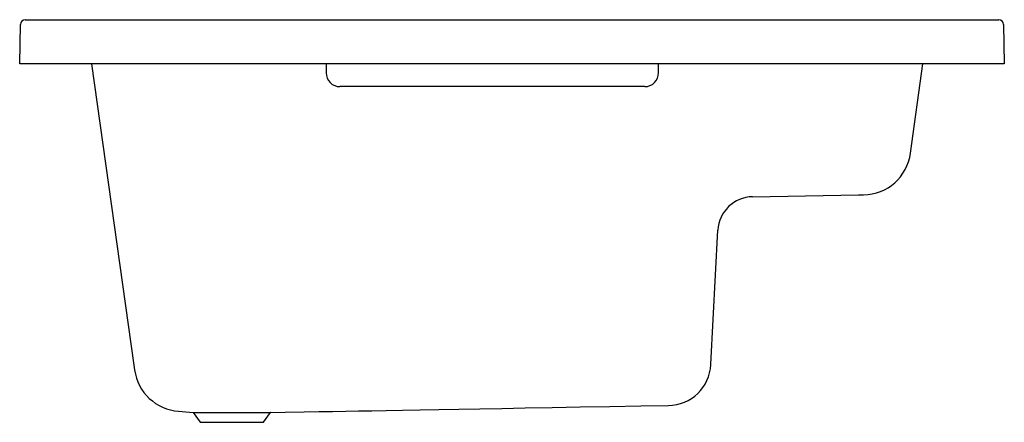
# Model space of a CAD drawing. Header units: millimetres. Extents: x 5114.24 to 5115.24, y 3081.99 to 3082.4.
import ezdxf

# ---------------------------------------------------------------- set-up
doc = ezdxf.new("R2010")
doc.units = ezdxf.units.MM
doc.layers.add('SANINDUSA', color=3, linetype='Continuous')

msp = doc.modelspace()

# ---------------------------------------------------------------- linework, layer by layer
at = {"layer": 'SANINDUSA'}
for p, q in [((5114.2382, 3082.3565), (5114.2389, 3082.3966)), ((5114.2439, 3082.4015), (5115.2341, 3082.4015)), ((5115.2391, 3082.3966), (5115.2398, 3082.3565)), ((5114.2432, 3082.3565), (5114.2382, 3082.3565)), ((5115.2348, 3082.3565), (5114.2432, 3082.3565)), ((5114.3113, 3082.3565), (5114.3544, 3082.0498)), ((5114.55, 3082.3565), (5114.55, 3082.3473)), ((5114.888, 3082.3473), (5114.888, 3082.3565)), ((5115.1443, 3082.2654), (5115.1568, 3082.3565)), ((5115.2398, 3082.3565), (5115.2348, 3082.3565)), ((5114.874, 3082.3333), (5114.564, 3082.3333)), ((5114.9838, 3082.2211), (5115.0916, 3082.223)), ((5115.0916, 3082.223), (5115.0966, 3082.2231)), ((5114.9413, 3082.0508), (5114.9484, 3082.187)), ((5114.3544, 3082.0498), (5114.3551, 3082.0448)), ((5114.3999, 3082.0028), (5114.4148, 3082.0015)), ((5114.4148, 3082.0015), (5114.4219, 3081.9915)), ((5114.4861, 3081.9915), (5114.4932, 3082.0015)), ((5114.4219, 3081.9915), (5114.454, 3081.9915)), ((5114.454, 3081.9915), (5114.4861, 3081.9915))]:
    msp.add_line(p, q, dxfattribs=at)
at = {"layer": 'SANINDUSA', "flags": 128}
for points in [[(5114.4932, 3082.0015), (5114.5082, 3082.0018), (5114.5277, 3082.0021), (5114.5424, 3082.0024), (5114.5565, 3082.0026), (5114.57, 3082.0029), (5114.583, 3082.0031), (5114.5965, 3082.0033), (5114.6109, 3082.0036), (5114.6277, 3082.0039), (5114.6456, 3082.0042), (5114.6647, 3082.0045), (5114.685, 3082.0049), (5114.7063, 3082.0053), (5114.7288, 3082.0057), (5114.7525, 3082.0061), (5114.7798, 3082.0066), (5114.8085, 3082.0071), (5114.8386, 3082.0076), (5114.8701, 3082.0082), (5114.8981, 3082.0086)], [(5114.4149, 3082.0016), (5114.4149, 3082.0016), (5114.4159, 3082.0016), (5114.418, 3082.0016), (5114.4212, 3082.0016), (5114.4253, 3082.0016), (5114.4302, 3082.0015), (5114.4357, 3082.0015), (5114.4419, 3082.0015), (5114.4482, 3082.0015), (5114.4549, 3082.0015), (5114.4614, 3082.0015), (5114.4679, 3082.0015), (5114.4737, 3082.0015), (5114.4792, 3082.0015), (5114.4838, 3082.0015), (5114.4877, 3082.0015), (5114.4906, 3082.0015), (5114.4925, 3082.0015), (5114.4932, 3082.0015), (5114.4931, 3082.0015)]]:
    msp.add_lwpolyline(points, dxfattribs=at)
at = {"layer": 'SANINDUSA'}
for centre, radius, start, end in [((5114.2439, 3082.3965), 0.005, 90, 179), ((5115.2341, 3082.3965), 0.005, 1, 90), ((5114.564, 3082.3473), 0.014, 180.0024, 270.0096), ((5114.874, 3082.3473), 0.014, 269.9915, 359.9965), ((5115.0958, 3082.2721), 0.049, 271, 352.1625), ((5114.9844, 3082.1852), 0.036, 91, 177), ((5114.4036, 3082.0516), 0.049, 188, 265.6363), ((5114.8973, 3082.0526), 0.044, 271.0065, 357)]:
    msp.add_arc(centre, radius, start, end, dxfattribs=at)

doc.saveas('drawing.dxf')
